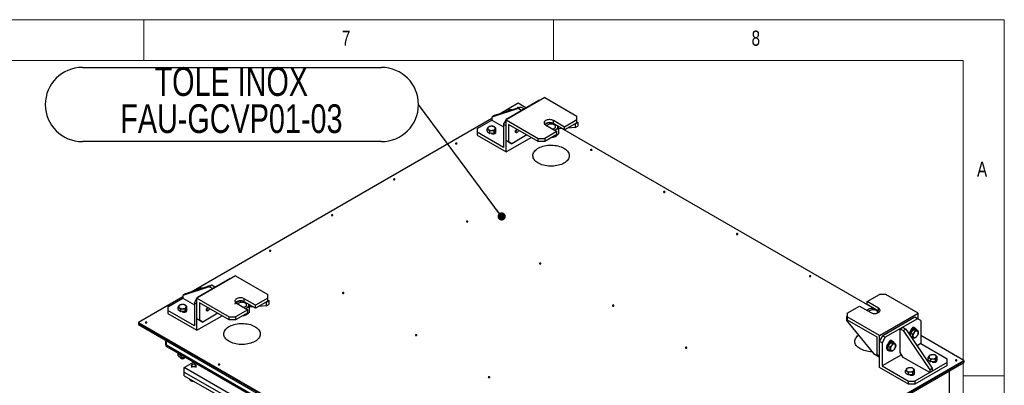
# Model space of a CAD drawing. Header units: millimetres. Extents: x 5 to 415, y 5 to 292.
# Tile 36 of 36: x 295 to 415, y 247 to 292. Entities that reach past the tile are written whole.
import ezdxf

# ---------------------------------------------------------------- set-up
doc = ezdxf.new("R2010")
doc.units = ezdxf.units.MM
doc.layers.add('NOTES', color=6, linetype='Continuous')
doc.layers.add('TRAIT-FORT', color=4, linetype='Continuous', lineweight=25)
doc.styles.add('SLDTEXTSTYLE0', font='TXT', dxfattribs={"width": 0.75})
doc.dimstyles.new('SLDDIMSTYLE2', dxfattribs={"dimtxt": 0.18, "dimasz": 1, "dimexe": 0, "dimexo": 0.0625, "dimgap": 0, "dimtad": 0, "dimtih": 1, "dimtoh": 1, "dimdec": 0, "dimrnd": 1e-09, "dimzin": 0, "dimdsep": 46, "dimtxsty": 'Standard', "dimblk1": 'DOT', "dimblk2": 'DOT', "dimsah": 1, "dimcen": 0.09, "dimadec": 0, "dimazin": 0, "dimtfac": 1, "dimtdec": 0, "dimtofl": 0, "dimtmove": 0, "dimatfit": 3, "dimldrblk": 'DOT', "dimfxl": 1, "dimfrac": 2, "dimtolj": 1, "dimtzin": 0, "dimarcsym": 0})

# ---------------------------------------------------------------- blocks, each defined once
blk = doc.blocks.new('SW_NOTE_4')
at = {"layer": 'NOTES', "color": 0}
for p, q in [((-41.01, 4.53), (-4.53, 4.53)), ((-4.53, -4.53), (-41.01, -4.53))]:
    blk.add_line(p, q, dxfattribs=at)
for centre, start, end in [((-41.01, 0), 90, 270), ((-4.53, 0), 270, 90)]:
    blk.add_arc(centre, 4.53, start, end, dxfattribs=at)
at = {"layer": 'NOTES', "color": 0, "char_height": 3.5, "attachment_point": 2, "style": 'SLDTEXTSTYLE0'}
for s, insert in [('TOLE INOX', (-22.84, 4.56)), ('FAU-GCVP01-03', (-22.83, 0.03))]:
    blk.add_mtext(s, dxfattribs=dict(at, insert=insert))
blk = doc.blocks.new('_Dot')
at = {"color": 0, "linetype": 'ByBlock', "lineweight": -2}
blk.add_line((-0.5, 0), (-1, 0), dxfattribs=at)
at = {"color": 0, "linetype": 'ByBlock', "const_width": 0.5}
blk.add_lwpolyline([(-0.25, 0, 1), (0.25, 0, 1)], format="xyb", close=True, dxfattribs=at)

msp = doc.modelspace()

# ---------------------------------------------------------------- linework, layer by layer
at = {"color": 7, "linetype": 'Continuous', "lineweight": 18}
for p, q in [((415, 292), (5, 292)), ((310, 292), (310, 287)), ((360, 287), (360, 292)), ((415, 5), (415, 292)), ((410, 287), (10, 287)), ((410, 287), (410, 10)), ((415, 248.5), (410, 248.5))]:
    msp.add_line(p, q, dxfattribs=at)
at = {"layer": 'TRAIT-FORT', "color": 4, "linetype": 'Continuous', "lineweight": 25}
for p, q in [((358.917, 282.478), (354.203, 279.756)), ((358.917, 282.478), (362.845, 280.21)), ((355.696, 281.155), (352.474, 280.103)), ((356.01, 281.336), (352.789, 280.285)), ((355.696, 281.789), (353.481, 280.511)), ((354.281, 279.885), (358.21, 282.153)), ((356.638, 281.245), (355.696, 281.789)), ((356.01, 281.336), (355.696, 281.155)), ((356.088, 280.928), (355.696, 281.155)), ((356.403, 281.11), (356.01, 281.336)), ((358.282, 282.111), (358.21, 282.153)), ((352.474, 279.93), (315.769, 258.74)), ((352.789, 280.285), (352.474, 280.103)), ((352.474, 280.103), (352.474, 279.748)), ((354.204, 280.747), (354.596, 280.973)), ((354.897, 280.973), (354.596, 280.973)), ((356.403, 281.11), (356.088, 280.928)), ((362.845, 279.756), (362.845, 280.21)), ((350.667, 278.705), (352.474, 279.748)), ((352.474, 279.748), (353.889, 278.932)), ((353.889, 279.205), (354.203, 279.749)), ((354.203, 279.023), (353.889, 279.205)), ((353.889, 279.205), (353.889, 276.392)), ((354.203, 279.756), (358.131, 277.488)), ((354.203, 277.261), (354.203, 279.756)), ((354.203, 275.848), (354.203, 279.023)), ((354.209, 279.76), (354.281, 279.885)), ((354.281, 279.885), (354.354, 279.843)), ((354.517, 279.212), (354.517, 277.08)), ((358.131, 277.126), (354.517, 279.212)), ((359.035, 279.144), (360.41, 278.35)), ((361.352, 278.895), (359.978, 279.688)), ((359.978, 279.325), (359.978, 279.688)), ((361.352, 278.532), (359.978, 279.325)), ((362.845, 279.756), (361.352, 278.895)), ((362.845, 279.393), (361.352, 278.532)), ((361.352, 278.532), (361.352, 278.895)), ((362.649, 278.826), (361.758, 278.766)), ((362.649, 279.28), (362.963, 279.461)), ((362.649, 279.28), (362.649, 278.826)), ((362.649, 278.826), (362.963, 279.008)), ((362.845, 279.393), (362.845, 279.756)), ((362.845, 279.529), (362.963, 279.461)), ((362.963, 279.461), (362.963, 279.008)), ((350.667, 278.705), (350.667, 278.252)), ((350.667, 278.252), (350.667, 277.889)), ((353.889, 276.392), (350.667, 278.252)), ((350.667, 277.889), (354.203, 275.848)), ((351.895, 278.369), (351.895, 278.641)), ((351.895, 278.369), (352.228, 278.119)), ((352.228, 278.119), (352.228, 278.391)), ((352.768, 278.161), (352.228, 278.119)), ((352.37, 278.13), (352.396, 278.116)), ((352.713, 278.065), (352.713, 278.157)), ((352.775, 278.078), (352.713, 278.114)), ((352.976, 278.452), (352.768, 278.161)), ((352.768, 278.161), (352.768, 278.433)), ((352.867, 278.116), (352.867, 278.3)), ((352.976, 278.452), (352.976, 278.724)), ((354.203, 275.848), (357.274, 277.621)), ((356.757, 277.919), (354.91, 276.853)), ((355.36, 278.261), (355.411, 278.231)), ((355.55, 278.245), (355.578, 278.261)), ((360.41, 278.35), (358.917, 277.488)), ((360.41, 277.987), (358.917, 277.126)), ((359.873, 277.678), (359.952, 277.692)), ((359.952, 277.692), (359.952, 277.723)), ((360.41, 277.987), (360.41, 278.35)), ((361.032, 278.716), (360.632, 278.689)), ((360.632, 278.085), (360.632, 278.691)), ((399.088, 256.739), (361.02, 278.716)), ((354.203, 277.261), (354.517, 277.08)), ((354.596, 277.034), (354.203, 277.261)), ((354.517, 277.08), (354.91, 276.853)), ((354.91, 276.853), (354.596, 277.034)), ((358.131, 277.126), (358.131, 277.488)), ((358.131, 277.488), (358.917, 277.488)), ((358.917, 277.126), (358.131, 277.126)), ((358.917, 277.488), (358.917, 277.126)), ((321.205, 260.707), (316.49, 257.985)), ((321.205, 260.707), (325.133, 258.439)), ((318.298, 259.566), (315.076, 258.514)), ((316.569, 258.114), (320.497, 260.382)), ((318.298, 259.566), (317.983, 259.384)), ((318.69, 259.339), (318.298, 259.566)), ((320.57, 260.34), (320.497, 260.382)), ((317.983, 259.384), (314.762, 258.333)), ((315.076, 258.514), (314.762, 258.333)), ((314.762, 258.333), (314.762, 257.978)), ((316.492, 258.976), (316.883, 259.202)), ((317.184, 259.202), (316.883, 259.202)), ((318.376, 259.157), (317.983, 259.384)), ((318.69, 259.339), (318.376, 259.157)), ((325.133, 257.985), (325.133, 258.439)), ((398.279, 257.577), (399.772, 258.439)), ((400.558, 258.439), (399.772, 258.439)), ((404.486, 256.171), (400.558, 258.439)), ((314.762, 258.159), (309.341, 255.029)), ((312.955, 256.934), (314.762, 257.978)), ((314.762, 257.978), (316.176, 257.161)), ((316.176, 257.434), (316.49, 257.978)), ((316.49, 257.252), (316.176, 257.434)), ((316.176, 257.434), (316.176, 254.621)), ((316.49, 257.985), (320.419, 255.718)), ((316.49, 255.49), (316.49, 257.985)), ((316.49, 254.077), (316.49, 257.252)), ((316.497, 257.989), (316.569, 258.114)), ((316.569, 258.114), (316.641, 258.072)), ((316.805, 257.441), (316.805, 255.309)), ((320.419, 255.355), (316.805, 257.441)), ((321.322, 257.373), (322.697, 256.579)), ((323.64, 257.124), (322.265, 257.917)), ((322.265, 257.554), (322.265, 257.917)), ((323.64, 256.761), (322.265, 257.554)), ((325.133, 257.985), (323.64, 257.124)), ((325.133, 257.622), (323.64, 256.761)), ((323.64, 256.761), (323.64, 257.124)), ((324.936, 257.509), (325.251, 257.691)), ((324.936, 257.509), (324.936, 257.055)), ((324.936, 257.055), (325.251, 257.237)), ((325.133, 257.622), (325.133, 257.985)), ((325.133, 257.759), (325.251, 257.691)), ((325.251, 257.691), (325.251, 257.237)), ((399.654, 256.783), (398.279, 257.577)), ((398.279, 257.214), (398.279, 257.577)), ((399.654, 256.421), (398.279, 257.214)), ((312.955, 256.934), (312.955, 256.481)), ((312.955, 256.481), (312.955, 256.118)), ((316.176, 254.621), (312.955, 256.481)), ((312.955, 256.118), (316.49, 254.077)), ((314.182, 256.598), (314.182, 256.87)), ((314.182, 256.598), (314.515, 256.348)), ((314.515, 256.348), (314.515, 256.62)), ((315.056, 256.39), (314.515, 256.348)), ((314.658, 256.36), (314.683, 256.345)), ((315, 256.294), (315, 256.386)), ((315.063, 256.307), (315, 256.343)), ((315.263, 256.681), (315.056, 256.39)), ((315.056, 256.39), (315.056, 256.662)), ((315.155, 256.345), (315.155, 256.529)), ((315.263, 256.681), (315.263, 256.953)), ((319.044, 256.148), (317.198, 255.082)), ((317.648, 256.49), (317.699, 256.461)), ((317.838, 256.474), (317.865, 256.49)), ((322.697, 256.579), (321.205, 255.718)), ((322.697, 256.216), (321.205, 255.355)), ((322.161, 255.907), (322.239, 255.921)), ((322.239, 255.921), (322.239, 255.952)), ((322.697, 256.216), (322.697, 256.579)), ((323.32, 256.946), (322.92, 256.918)), ((322.92, 256.314), (322.92, 256.92)), ((324.936, 257.055), (324.046, 256.995)), ((395.844, 256.171), (397.336, 257.033)), ((395.844, 256.171), (395.844, 255.718)), ((397.336, 257.033), (398.711, 256.239)), ((399.654, 256.421), (399.654, 256.783)), ((399.772, 253.45), (404.486, 256.171)), ((404.486, 255.438), (404.486, 256.171)), ((309.341, 255.029), (309.341, 254.961)), ((309.341, 255.029), (363.709, 223.643)), ((309.341, 254.961), (363.709, 223.575)), ((309.341, 254.961), (309.341, 254.78)), ((309.341, 254.78), (363.709, 223.394)), ((316.49, 254.077), (319.561, 255.85)), ((316.49, 255.49), (316.805, 255.309)), ((316.883, 255.264), (316.49, 255.49)), ((316.805, 255.309), (317.198, 255.082)), ((317.198, 255.082), (316.883, 255.264)), ((320.419, 255.718), (321.205, 255.718)), ((320.419, 255.355), (320.419, 255.718)), ((321.205, 255.355), (320.419, 255.355)), ((321.205, 255.718), (321.205, 255.355)), ((395.844, 255.808), (395.726, 255.74)), ((395.726, 255.74), (395.726, 255.287)), ((395.844, 255.672), (395.726, 255.74)), ((395.726, 255.287), (399.03, 251.247)), ((399.772, 253.45), (395.844, 255.718)), ((395.844, 255.718), (395.844, 255.355)), ((395.844, 255.355), (399.458, 253.268)), ((404.093, 255.665), (400.165, 253.397)), ((404.407, 255.484), (400.479, 253.216)), ((404.407, 255.484), (404.093, 255.665)), ((404.8, 255.257), (404.407, 255.484)), ((404.8, 255.257), (404.8, 252.444)), ((402.286, 254.259), (402.6, 254.44)), ((402.286, 254.259), (402.679, 254.032)), ((402.286, 251.348), (402.286, 254.259)), ((402.6, 254.44), (402.993, 254.214)), ((402.679, 254.032), (402.993, 254.214)), ((402.679, 254.032), (405.9, 249.261)), ((402.993, 254.214), (406.214, 249.443)), ((403.869, 254.165), (403.55, 253.731)), ((403.574, 253.353), (403.55, 253.731)), ((403.55, 253.731), (403.785, 253.595)), ((403.685, 254.18), (403.643, 254.204)), ((403.74, 254.228), (403.74, 254.334)), ((403.818, 254.395), (403.931, 254.329)), ((404.216, 254.171), (403.869, 254.165)), ((403.869, 254.165), (404.104, 254.029)), ((404.202, 254.266), (404.124, 254.312)), ((404.216, 254.171), (404.451, 254.035)), ((312.68, 252.307), (312.68, 252.852)), ((312.68, 252.307), (312.759, 252.262)), ((312.759, 252.262), (312.759, 252.807)), ((399.458, 253.268), (399.458, 251.136)), ((399.772, 250.955), (399.772, 253.45)), ((399.772, 252.717), (400.165, 253.397)), ((399.772, 249.541), (399.772, 252.717)), ((400.086, 252.535), (399.772, 252.717)), ((400.479, 253.216), (400.086, 252.535)), ((400.086, 252.535), (400.086, 249.723)), ((400.165, 253.397), (400.479, 253.216)), ((401.119, 252.578), (400.8, 252.143)), ((400.935, 252.593), (400.893, 252.617)), ((400.99, 252.64), (400.99, 252.746)), ((401.068, 252.807), (401.182, 252.742)), ((401.466, 252.584), (401.119, 252.578)), ((401.119, 252.578), (401.354, 252.442)), ((401.452, 252.679), (401.374, 252.724)), ((401.466, 252.584), (401.701, 252.448)), ((403.628, 253.274), (403.813, 253.167)), ((404.8, 252.444), (404.36, 252.19)), ((410.064, 250.403), (404.8, 253.442)), ((404.8, 252.444), (408.022, 250.585)), ((366.577, 221.193), (312.759, 252.262)), ((312.772, 252.104), (312.851, 252.058)), ((312.851, 252.058), (366.669, 220.99)), ((314.196, 250.97), (314.196, 251.176)), ((399.03, 251.247), (399.733, 250.841)), ((399.458, 251.136), (399.772, 250.955)), ((399.772, 250.955), (399.458, 251.136)), ((400.763, 251.666), (400.841, 251.62)), ((400.828, 251.715), (400.8, 252.143)), ((400.8, 252.143), (401.035, 252.007)), ((400.828, 251.715), (401.063, 251.579)), ((402.679, 250.766), (402.286, 251.348)), ((314.526, 250.661), (314.554, 250.645)), ((314.582, 250.991), (314.553, 251.021)), ((314.582, 250.991), (314.618, 251.009)), ((314.582, 250.747), (314.582, 250.991)), ((314.892, 250.645), (314.919, 250.661)), ((314.919, 249.518), (316.085, 250.191)), ((363.709, 223.643), (410.064, 250.403)), ((363.709, 223.575), (410.064, 250.335)), ((363.709, 223.394), (410.064, 250.154)), ((399.733, 250.841), (399.733, 250.977)), ((399.772, 250.864), (399.733, 250.841)), ((402.459, 251.092), (400.086, 249.723)), ((405.9, 248.906), (402.679, 250.766)), ((408.022, 250.131), (404.093, 247.863)), ((405.713, 250.475), (405.713, 250.747)), ((405.713, 250.475), (406.046, 250.225)), ((406.046, 250.225), (406.046, 250.497)), ((406.587, 250.267), (406.046, 250.225)), ((406.189, 250.236), (406.214, 250.222)), ((406.532, 250.171), (406.532, 250.263)), ((406.594, 250.184), (406.532, 250.22)), ((406.794, 250.558), (406.587, 250.267)), ((406.587, 250.267), (406.587, 250.539)), ((406.686, 250.222), (406.686, 250.406)), ((406.794, 250.558), (406.794, 250.83)), ((408.022, 250.131), (408.022, 250.585)), ((408.022, 249.768), (408.022, 250.131)), ((410.064, 250.403), (410.064, 250.335)), ((410.064, 250.335), (410.064, 250.154)), ((314.919, 248.973), (314.919, 249.518)), ((320.812, 246.116), (314.919, 249.518)), ((314.919, 248.973), (320.812, 245.572)), ((314.919, 248.52), (314.919, 248.973)), ((315.82, 249.758), (315.82, 249.518)), ((315.929, 249.888), (315.901, 249.872)), ((316.294, 249.872), (316.267, 249.888)), ((316.375, 249.518), (316.375, 249.758)), ((403.307, 247.5), (399.772, 249.541)), ((400.086, 249.723), (403.307, 247.863)), ((402.963, 248.887), (402.963, 249.159)), ((402.963, 248.887), (403.296, 248.638)), ((403.296, 248.638), (403.296, 248.91)), ((404.044, 248.971), (403.837, 248.68)), ((403.837, 248.68), (403.837, 248.952)), ((403.936, 248.634), (403.936, 248.819)), ((404.044, 248.971), (404.044, 249.243)), ((408.022, 249.768), (404.093, 247.5)), ((405.9, 249.261), (406.214, 249.443)), ((405.9, 249.261), (405.9, 248.906)), ((405.9, 248.906), (406.214, 249.088)), ((406.214, 249.443), (406.214, 249.088)), ((408.297, 245.186), (408.297, 248.997)), ((314.919, 248.52), (320.812, 245.118)), ((315.554, 248.153), (315.554, 248.131)), ((315.865, 247.974), (315.865, 247.872)), ((403.837, 248.68), (403.296, 248.638)), ((403.307, 247.5), (403.307, 247.863)), ((403.307, 247.863), (404.093, 247.863)), ((404.093, 247.5), (403.307, 247.5)), ((403.439, 248.649), (403.465, 248.634)), ((403.782, 248.584), (403.782, 248.675)), ((403.844, 248.597), (403.782, 248.633)), ((404.093, 247.863), (404.093, 247.5))]:
    msp.add_line(p, q, dxfattribs=at)
at = {"layer": 'TRAIT-FORT', "color": 4, "linetype": 'Continuous', "lineweight": 25, "flags": 128}
for points in [[(355.785, 281.263), (355.783, 281.266), (355.762, 281.284), (355.732, 281.296), (355.696, 281.3), (355.659, 281.296), (355.629, 281.284), (355.608, 281.266), (355.601, 281.245), (355.608, 281.224), (355.623, 281.21)], [(352.495, 278.471), (352.586, 278.484), (352.67, 278.507), (352.745, 278.541), (352.805, 278.582), (352.85, 278.629), (352.876, 278.681), (352.884, 278.735), (352.871, 278.789), (352.84, 278.84), (352.79, 278.886), (352.726, 278.925), (352.648, 278.956), (352.562, 278.976), (352.469, 278.986), (352.376, 278.985), (352.284, 278.972), (352.2, 278.949), (352.126, 278.915), (352.065, 278.874), (352.02, 278.827), (351.994, 278.775), (351.987, 278.721), (351.999, 278.667), (352.031, 278.616), (352.08, 278.57), (352.144, 278.531), (352.222, 278.5), (352.309, 278.48), (352.401, 278.47), (352.495, 278.471)], [(359.978, 279.688), (359.889, 279.731), (359.788, 279.765), (359.679, 279.788), (359.564, 279.8), (359.448, 279.8), (359.334, 279.788), (359.224, 279.765), (359.124, 279.731), (359.035, 279.688), (358.96, 279.637), (358.902, 279.579), (358.862, 279.516), (358.842, 279.45), (358.842, 279.383), (358.862, 279.317), (358.902, 279.253), (358.96, 279.195), (359.035, 279.144)], [(359.906, 278.641), (359.969, 278.658), (360.056, 278.693), (360.131, 278.736), (360.19, 278.786), (360.232, 278.842), (360.254, 278.902), (360.257, 278.963), (360.239, 279.023), (360.202, 279.08), (360.147, 279.132), (360.076, 279.177), (359.992, 279.214), (359.897, 279.24), (359.795, 279.256), (359.689, 279.26), (359.584, 279.253), (359.484, 279.235), (359.391, 279.205), (359.31, 279.167), (359.31, 279.167)], [(360.292, 278.6), (360.364, 278.647), (360.424, 278.699), (360.472, 278.756), (360.507, 278.815), (360.529, 278.877), (360.536, 278.94), (360.529, 279.003), (360.528, 279.008)], [(352.396, 278.116), (352.465, 278.085), (352.545, 278.066), (352.631, 278.059), (352.718, 278.066), (352.798, 278.085), (352.867, 278.116), (352.92, 278.155), (352.953, 278.202), (352.965, 278.252), (352.953, 278.302), (352.92, 278.348), (352.909, 278.359)], [(355.44, 278.221), (355.4, 278.239), (355.372, 278.275), (355.356, 278.325), (355.355, 278.386), (355.369, 278.454), (355.396, 278.523), (355.434, 278.588), (355.481, 278.644), (355.488, 278.651)], [(355.538, 278.623), (355.504, 278.589), (355.463, 278.532), (355.431, 278.469), (355.413, 278.404), (355.409, 278.344), (355.421, 278.294), (355.446, 278.258), (355.483, 278.24)], [(355.483, 278.24), (355.528, 278.241), (355.578, 278.261), (355.628, 278.299), (355.673, 278.35), (355.71, 278.411), (355.735, 278.476), (355.742, 278.505)], [(348.194, 276.837), (348.214, 276.855), (348.221, 276.876), (348.214, 276.897), (348.194, 276.914), (348.163, 276.926), (348.127, 276.93), (348.091, 276.926), (348.06, 276.914), (348.04, 276.897), (348.033, 276.876), (348.04, 276.855), (348.06, 276.837), (348.091, 276.825), (348.127, 276.821), (348.163, 276.825), (348.194, 276.837)], [(361.274, 274.487), (361.12, 274.406), (360.953, 274.334), (360.776, 274.271), (360.589, 274.218), (360.394, 274.175), (360.193, 274.143), (359.988, 274.122), (359.781, 274.112), (359.572, 274.114), (359.365, 274.126), (359.161, 274.15), (358.962, 274.185), (358.769, 274.23), (358.584, 274.286), (358.409, 274.351), (358.246, 274.426), (358.095, 274.509), (357.958, 274.599), (357.837, 274.697), (357.732, 274.801), (357.645, 274.91), (357.575, 275.024), (357.524, 275.14), (357.493, 275.259), (357.48, 275.379), (357.488, 275.499), (357.515, 275.619), (357.561, 275.736), (357.625, 275.85), (357.709, 275.96), (357.809, 276.066), (357.926, 276.165), (358.059, 276.258), (358.207, 276.343), (358.367, 276.42), (358.539, 276.487), (358.722, 276.545), (358.913, 276.593), (359.111, 276.631), (359.314, 276.657), (359.52, 276.673), (359.729, 276.677), (359.937, 276.67), (360.142, 276.652), (360.345, 276.622), (360.541, 276.582), (360.73, 276.532), (360.91, 276.471), (361.079, 276.401), (361.237, 276.322), (361.38, 276.235), (361.51, 276.141), (361.623, 276.04), (361.719, 275.933), (361.798, 275.822), (361.858, 275.707), (361.899, 275.589), (361.921, 275.469), (361.923, 275.349), (361.906, 275.229), (361.87, 275.111), (361.814, 274.995), (361.74, 274.883), (361.648, 274.775), (361.539, 274.672), (361.414, 274.576), (361.274, 274.487)], [(364.667, 276.066), (364.687, 276.084), (364.694, 276.105), (364.687, 276.126), (364.667, 276.143), (364.636, 276.155), (364.6, 276.159), (364.564, 276.155), (364.533, 276.143), (364.513, 276.126), (364.505, 276.105), (364.513, 276.084), (364.533, 276.066), (364.564, 276.054), (364.6, 276.05), (364.636, 276.054), (364.667, 276.066)], [(340.625, 272.468), (340.646, 272.486), (340.653, 272.507), (340.646, 272.527), (340.625, 272.545), (340.594, 272.557), (340.558, 272.561), (340.522, 272.557), (340.492, 272.545), (340.471, 272.527), (340.464, 272.507), (340.471, 272.486), (340.492, 272.468), (340.522, 272.456), (340.558, 272.452), (340.594, 272.456), (340.625, 272.468)], [(373.571, 270.926), (373.591, 270.944), (373.599, 270.964), (373.591, 270.985), (373.571, 271.003), (373.54, 271.015), (373.504, 271.019), (373.468, 271.015), (373.437, 271.003), (373.417, 270.985), (373.41, 270.964), (373.417, 270.944), (373.437, 270.926), (373.468, 270.914), (373.504, 270.91), (373.54, 270.914), (373.571, 270.926)], [(333.056, 268.099), (333.077, 268.116), (333.084, 268.137), (333.077, 268.158), (333.056, 268.176), (333.026, 268.188), (332.99, 268.192), (332.953, 268.188), (332.923, 268.176), (332.902, 268.158), (332.895, 268.137), (332.902, 268.116), (332.923, 268.099), (332.953, 268.087), (332.99, 268.083), (333.026, 268.087), (333.056, 268.099)], [(349.529, 267.328), (349.55, 267.345), (349.557, 267.366), (349.55, 267.387), (349.529, 267.405), (349.499, 267.417), (349.463, 267.421), (349.426, 267.417), (349.396, 267.405), (349.375, 267.387), (349.368, 267.366), (349.375, 267.345), (349.396, 267.328), (349.426, 267.316), (349.463, 267.312), (349.499, 267.316), (349.529, 267.328)], [(382.475, 265.786), (382.496, 265.803), (382.503, 265.824), (382.496, 265.845), (382.475, 265.863), (382.445, 265.874), (382.409, 265.879), (382.372, 265.874), (382.342, 265.863), (382.321, 265.845), (382.314, 265.824), (382.321, 265.803), (382.342, 265.786), (382.372, 265.774), (382.409, 265.77), (382.445, 265.774), (382.475, 265.786)], [(325.488, 263.729), (325.508, 263.747), (325.515, 263.768), (325.508, 263.789), (325.488, 263.807), (325.457, 263.818), (325.421, 263.822), (325.385, 263.818), (325.354, 263.807), (325.334, 263.789), (325.327, 263.768), (325.334, 263.747), (325.354, 263.729), (325.385, 263.718), (325.421, 263.713), (325.457, 263.718), (325.488, 263.729)], [(358.434, 262.187), (358.454, 262.205), (358.461, 262.226), (358.454, 262.247), (358.434, 262.264), (358.403, 262.276), (358.367, 262.28), (358.331, 262.276), (358.3, 262.264), (358.28, 262.247), (358.272, 262.226), (358.28, 262.205), (358.3, 262.187), (358.331, 262.175), (358.367, 262.171), (358.403, 262.175), (358.434, 262.187)], [(391.38, 260.645), (391.4, 260.663), (391.407, 260.684), (391.4, 260.705), (391.38, 260.722), (391.349, 260.734), (391.313, 260.738), (391.277, 260.734), (391.246, 260.722), (391.226, 260.705), (391.218, 260.684), (391.226, 260.663), (391.246, 260.645), (391.277, 260.633), (391.313, 260.629), (391.349, 260.633), (391.38, 260.645)], [(317.914, 259.44), (317.888, 259.449), (317.852, 259.453), (317.816, 259.449), (317.786, 259.437), (317.765, 259.42), (317.758, 259.399), (317.759, 259.39)], [(334.392, 258.589), (334.413, 258.607), (334.42, 258.628), (334.413, 258.648), (334.392, 258.666), (334.361, 258.678), (334.325, 258.682), (334.289, 258.678), (334.259, 258.666), (334.238, 258.648), (334.231, 258.628), (334.238, 258.607), (334.259, 258.589), (334.289, 258.577), (334.325, 258.573), (334.361, 258.577), (334.392, 258.589)], [(314.782, 256.7), (314.873, 256.713), (314.958, 256.737), (315.032, 256.77), (315.093, 256.811), (315.138, 256.859), (315.164, 256.911), (315.171, 256.964), (315.159, 257.018), (315.127, 257.069), (315.078, 257.115), (315.013, 257.154), (314.936, 257.185), (314.849, 257.206), (314.757, 257.215), (314.663, 257.214), (314.572, 257.201), (314.487, 257.178), (314.413, 257.145), (314.352, 257.103), (314.308, 257.056), (314.281, 257.004), (314.274, 256.95), (314.287, 256.896), (314.318, 256.845), (314.367, 256.799), (314.432, 256.76), (314.51, 256.729), (314.596, 256.709), (314.689, 256.699), (314.782, 256.7)], [(322.265, 257.554), (322.176, 257.598), (322.076, 257.631), (321.966, 257.654), (321.852, 257.666), (321.736, 257.666), (321.621, 257.654), (321.512, 257.631), (321.411, 257.598), (321.322, 257.554), (321.248, 257.503), (321.19, 257.445), (321.15, 257.382), (321.13, 257.316), (321.127, 257.282)], [(322.265, 257.917), (322.176, 257.96), (322.076, 257.994), (321.966, 258.017), (321.852, 258.029), (321.736, 258.029), (321.621, 258.017), (321.512, 257.994), (321.411, 257.96), (321.322, 257.917), (321.248, 257.866), (321.19, 257.808), (321.15, 257.745), (321.13, 257.679), (321.13, 257.612), (321.15, 257.546), (321.19, 257.483), (321.248, 257.424), (321.322, 257.373)], [(321.401, 257.509), (321.329, 257.462), (321.329, 257.462)], [(322.193, 256.87), (322.256, 256.887), (322.344, 256.922), (322.419, 256.965), (322.478, 257.015), (322.519, 257.071), (322.542, 257.131), (322.544, 257.192), (322.527, 257.252), (322.49, 257.309), (322.435, 257.361), (322.364, 257.406), (322.279, 257.443), (322.184, 257.469), (322.082, 257.485), (321.977, 257.49), (321.872, 257.482), (321.772, 257.464), (321.679, 257.435), (321.597, 257.396), (321.597, 257.396)], [(322.579, 256.829), (322.651, 256.876), (322.712, 256.928), (322.76, 256.985), (322.795, 257.044), (322.816, 257.106), (322.824, 257.169), (322.816, 257.232), (322.815, 257.237)], [(367.338, 257.047), (367.358, 257.065), (367.366, 257.086), (367.358, 257.106), (367.338, 257.124), (367.307, 257.136), (367.271, 257.14), (367.235, 257.136), (367.204, 257.124), (367.184, 257.106), (367.177, 257.086), (367.184, 257.065), (367.204, 257.047), (367.235, 257.035), (367.271, 257.031), (367.307, 257.035), (367.338, 257.047)], [(314.683, 256.345), (314.752, 256.314), (314.833, 256.295), (314.919, 256.288), (315.005, 256.295), (315.086, 256.314), (315.155, 256.345), (315.208, 256.385), (315.241, 256.431), (315.252, 256.481), (315.241, 256.531), (315.208, 256.577), (315.196, 256.588)], [(317.728, 256.45), (317.688, 256.468), (317.659, 256.504), (317.644, 256.554), (317.643, 256.615), (317.656, 256.683), (317.683, 256.752), (317.722, 256.817), (317.769, 256.873), (317.776, 256.88)], [(317.826, 256.852), (317.792, 256.818), (317.75, 256.761), (317.719, 256.698), (317.701, 256.633), (317.697, 256.573), (317.708, 256.523), (317.734, 256.487), (317.771, 256.469)], [(317.771, 256.469), (317.816, 256.47), (317.866, 256.49), (317.916, 256.528), (317.961, 256.579), (317.998, 256.64), (318.023, 256.705), (318.03, 256.734)], [(399.542, 256.262), (399.534, 256.315), (399.507, 256.374), (399.461, 256.429), (399.397, 256.478), (399.319, 256.519), (399.229, 256.55), (399.13, 256.572), (399.026, 256.582), (398.92, 256.58), (398.817, 256.567), (398.72, 256.543), (398.633, 256.509), (398.558, 256.466), (398.499, 256.416), (398.469, 256.379)], [(398.711, 256.239), (398.8, 256.196), (398.901, 256.163), (399.01, 256.14), (399.125, 256.128), (399.241, 256.128), (399.355, 256.14), (399.464, 256.163), (399.565, 256.196), (399.654, 256.239), (399.729, 256.291), (399.787, 256.349), (399.827, 256.412), (399.847, 256.478), (399.847, 256.545), (399.827, 256.611), (399.787, 256.674), (399.729, 256.732), (399.654, 256.783)], [(399.771, 256.33), (399.729, 256.369), (399.654, 256.421)], [(310.35, 254.991), (310.371, 255.009), (310.378, 255.029), (310.371, 255.05), (310.35, 255.068), (310.32, 255.08), (310.284, 255.084), (310.248, 255.08), (310.217, 255.068), (310.196, 255.05), (310.189, 255.029), (310.196, 255.009), (310.217, 254.991), (310.248, 254.979), (310.284, 254.975), (310.32, 254.979), (310.35, 254.991)], [(323.562, 252.716), (323.408, 252.635), (323.241, 252.563), (323.064, 252.5), (322.877, 252.447), (322.682, 252.404), (322.481, 252.372), (322.276, 252.351), (322.068, 252.341), (321.86, 252.343), (321.653, 252.355), (321.449, 252.379), (321.249, 252.414), (321.056, 252.459), (320.872, 252.515), (320.697, 252.58), (320.533, 252.655), (320.382, 252.738), (320.246, 252.829), (320.125, 252.926), (320.02, 253.03), (319.932, 253.139), (319.863, 253.253), (319.812, 253.369), (319.78, 253.488), (319.768, 253.608), (319.775, 253.728), (319.802, 253.848), (319.848, 253.965), (319.913, 254.079), (319.996, 254.19), (320.097, 254.295), (320.214, 254.394), (320.347, 254.487), (320.494, 254.572), (320.655, 254.649), (320.827, 254.716), (321.009, 254.774), (321.2, 254.822), (321.398, 254.86), (321.601, 254.886), (321.808, 254.902), (322.016, 254.906), (322.224, 254.899), (322.43, 254.881), (322.632, 254.852), (322.829, 254.811), (323.018, 254.761), (323.198, 254.7), (323.367, 254.63), (323.524, 254.551), (323.668, 254.464), (323.797, 254.37), (323.91, 254.269), (324.007, 254.162), (324.085, 254.051), (324.145, 253.936), (324.187, 253.818), (324.209, 253.698), (324.211, 253.578), (324.194, 253.458), (324.158, 253.34), (324.102, 253.224), (324.028, 253.112), (323.936, 253.004), (323.827, 252.901), (323.702, 252.805), (323.562, 252.716)], [(343.296, 253.449), (343.317, 253.466), (343.324, 253.487), (343.317, 253.508), (343.296, 253.526), (343.266, 253.538), (343.23, 253.542), (343.193, 253.538), (343.163, 253.526), (343.142, 253.508), (343.135, 253.487), (343.142, 253.466), (343.163, 253.449), (343.193, 253.437), (343.23, 253.433), (343.266, 253.437), (343.296, 253.449)], [(404.124, 254.312), (404.088, 254.328), (404.023, 254.34), (403.952, 254.334), (403.876, 254.31), (403.799, 254.27), (403.722, 254.213), (403.648, 254.143), (403.58, 254.061), (403.52, 253.971), (403.469, 253.874), (403.429, 253.774), (403.402, 253.675), (403.392, 253.622)], [(404.312, 254.116), (404.301, 254.146), (404.268, 254.207), (404.222, 254.253), (404.166, 254.283), (404.102, 254.295), (404.03, 254.289), (403.955, 254.265), (403.877, 254.224), (403.801, 254.168), (403.727, 254.098), (403.659, 254.016), (403.598, 253.925), (403.547, 253.829), (403.507, 253.729), (403.48, 253.629), (403.466, 253.533), (403.465, 253.514)], [(404.042, 254.339), (404.022, 254.377), (403.985, 254.411), (403.936, 254.426), (403.879, 254.421), (403.818, 254.395), (403.757, 254.35), (403.7, 254.29), (403.652, 254.219), (403.614, 254.141), (403.595, 254.081)], [(404.35, 253.378), (404.401, 253.457), (404.441, 253.541), (404.47, 253.626), (404.486, 253.71), (404.488, 253.788), (404.476, 253.856), (404.451, 253.913), (404.414, 253.955), (404.366, 253.98), (404.31, 253.988), (404.248, 253.978), (404.182, 253.95), (404.116, 253.907), (404.052, 253.849), (403.994, 253.779), (403.943, 253.7), (403.902, 253.616), (403.873, 253.53), (403.857, 253.447), (403.855, 253.369), (403.867, 253.3), (403.892, 253.244), (403.929, 253.202), (403.977, 253.177), (404.033, 253.169), (404.096, 253.179), (404.162, 253.206), (404.228, 253.25), (404.291, 253.308), (404.35, 253.378)], [(398.876, 251.435), (398.856, 251.436), (398.649, 251.448), (398.445, 251.472), (398.245, 251.507), (398.052, 251.552), (397.868, 251.608), (397.693, 251.673), (397.529, 251.748), (397.379, 251.831), (397.242, 251.921), (397.121, 252.019), (397.016, 252.123), (396.928, 252.232), (396.859, 252.346), (396.808, 252.462), (396.776, 252.581), (396.764, 252.701), (396.772, 252.821), (396.798, 252.941), (396.844, 253.058), (396.909, 253.172), (396.992, 253.282), (397.093, 253.388), (397.202, 253.481)], [(401.374, 252.724), (401.338, 252.741), (401.273, 252.753), (401.202, 252.747), (401.126, 252.723), (401.049, 252.682), (400.972, 252.626), (400.898, 252.556), (400.83, 252.474), (400.77, 252.383), (400.719, 252.286), (400.679, 252.187), (400.652, 252.087), (400.638, 251.991), (400.638, 251.902), (400.652, 251.822), (400.679, 251.754), (400.719, 251.7), (400.763, 251.666)], [(401.562, 252.528), (401.551, 252.559), (401.518, 252.62), (401.472, 252.666), (401.416, 252.695), (401.352, 252.707), (401.28, 252.701), (401.205, 252.678), (401.127, 252.637), (401.051, 252.581), (400.977, 252.51), (400.909, 252.429), (400.848, 252.338), (400.797, 252.241), (400.758, 252.141), (400.73, 252.042), (400.716, 251.946), (400.716, 251.856), (400.73, 251.776), (400.758, 251.708), (400.797, 251.655), (400.848, 251.617), (400.909, 251.596), (400.977, 251.593), (401.026, 251.601)], [(401.292, 252.751), (401.272, 252.789), (401.235, 252.824), (401.186, 252.839), (401.129, 252.833), (401.068, 252.807), (401.007, 252.763), (400.95, 252.703), (400.902, 252.631), (400.864, 252.553), (400.845, 252.493)], [(401.6, 251.791), (401.651, 251.869), (401.691, 251.953), (401.72, 252.039), (401.736, 252.122), (401.738, 252.2), (401.727, 252.269), (401.702, 252.325), (401.664, 252.367), (401.616, 252.393), (401.56, 252.4), (401.498, 252.39), (401.432, 252.363), (401.366, 252.319), (401.302, 252.261), (401.244, 252.191), (401.193, 252.113), (401.152, 252.029), (401.123, 251.943), (401.108, 251.859), (401.105, 251.782), (401.117, 251.713), (401.142, 251.657), (401.179, 251.615), (401.227, 251.589), (401.284, 251.581), (401.346, 251.591), (401.412, 251.619), (401.478, 251.663), (401.542, 251.721), (401.6, 251.791)], [(403.691, 253.179), (403.727, 253.18), (403.776, 253.188)], [(403.719, 253.138), (403.757, 253.144), (403.811, 253.166)], [(314.113, 251.33), (314.124, 251.284), (314.156, 251.223), (314.205, 251.167), (314.272, 251.117), (314.353, 251.074), (314.445, 251.04), (314.547, 251.017), (314.654, 251.004), (314.679, 251.003)], [(314.31, 251.207), (314.241, 251.255), (314.24, 251.256)], [(314.395, 251.167), (314.393, 251.168), (314.31, 251.207)], [(376.242, 251.907), (376.263, 251.924), (376.27, 251.945), (376.263, 251.966), (376.242, 251.984), (376.212, 251.996), (376.176, 252), (376.139, 251.996), (376.109, 251.984), (376.088, 251.966), (376.081, 251.945), (376.088, 251.924), (376.109, 251.907), (376.139, 251.895), (376.176, 251.891), (376.212, 251.895), (376.242, 251.907)], [(314.445, 250.774), (314.446, 250.764), (314.461, 250.721), (314.495, 250.682), (314.547, 250.65), (314.611, 250.627), (314.684, 250.615), (314.76, 250.615)], [(314.76, 250.615), (314.833, 250.627), (314.897, 250.649), (314.949, 250.681), (314.984, 250.72), (315, 250.763), (315, 250.774)], [(316.117, 249.653), (316.187, 249.662), (316.248, 249.683), (316.296, 249.713), (316.326, 249.75), (316.337, 249.791), (316.325, 249.832), (316.294, 249.869), (316.245, 249.899), (316.183, 249.919), (316.114, 249.928), (316.043, 249.924), (315.977, 249.909), (315.921, 249.883), (315.882, 249.849), (315.861, 249.809), (315.862, 249.768), (315.883, 249.729), (315.924, 249.695), (315.98, 249.67), (316.046, 249.655), (316.117, 249.653)], [(319.255, 249.85), (319.275, 249.868), (319.282, 249.889), (319.275, 249.91), (319.255, 249.928), (319.224, 249.939), (319.188, 249.944), (319.152, 249.939), (319.121, 249.928), (319.101, 249.91), (319.094, 249.889), (319.101, 249.868), (319.121, 249.85), (319.152, 249.839), (319.188, 249.835), (319.224, 249.839), (319.255, 249.85)], [(406.313, 250.577), (406.404, 250.59), (406.489, 250.614), (406.563, 250.647), (406.624, 250.688), (406.669, 250.735), (406.695, 250.787), (406.702, 250.841), (406.69, 250.895), (406.658, 250.946), (406.609, 250.992), (406.544, 251.031), (406.467, 251.062), (406.38, 251.083), (406.288, 251.092), (406.194, 251.091), (406.103, 251.078), (406.018, 251.055), (405.944, 251.022), (405.883, 250.98), (405.839, 250.933), (405.812, 250.881), (405.805, 250.827), (405.818, 250.773), (405.849, 250.722), (405.898, 250.676), (405.963, 250.637), (406.041, 250.606), (406.127, 250.586), (406.22, 250.576), (406.313, 250.577)], [(406.214, 250.222), (406.284, 250.191), (406.364, 250.172), (406.45, 250.165), (406.536, 250.172), (406.617, 250.191), (406.686, 250.222), (406.739, 250.262), (406.772, 250.308), (406.784, 250.358), (406.772, 250.408), (406.739, 250.454), (406.727, 250.465)], [(409.188, 250.365), (409.209, 250.382), (409.216, 250.403), (409.209, 250.424), (409.188, 250.442), (409.158, 250.453), (409.121, 250.458), (409.085, 250.453), (409.055, 250.442), (409.034, 250.424), (409.027, 250.403), (409.034, 250.382), (409.055, 250.365), (409.085, 250.353), (409.121, 250.349), (409.158, 250.353), (409.188, 250.365)], [(316.121, 249.598), (316.045, 249.601), (315.973, 249.615), (315.911, 249.639), (315.862, 249.673), (315.831, 249.713), (315.82, 249.756), (315.829, 249.799), (315.858, 249.84), (315.901, 249.872)], [(316.294, 249.872), (316.311, 249.861), (316.351, 249.824), (316.372, 249.782), (316.373, 249.739), (316.354, 249.697), (316.316, 249.659), (316.261, 249.629), (316.194, 249.608), (316.121, 249.598)], [(403.563, 248.99), (403.655, 249.003), (403.739, 249.026), (403.813, 249.059), (403.874, 249.1), (403.919, 249.148), (403.945, 249.2), (403.952, 249.254), (403.94, 249.308), (403.908, 249.359), (403.859, 249.405), (403.794, 249.444), (403.717, 249.474), (403.63, 249.495), (403.538, 249.505), (403.444, 249.503), (403.353, 249.491), (403.269, 249.467), (403.194, 249.434), (403.134, 249.393), (403.089, 249.345), (403.063, 249.293), (403.055, 249.239), (403.068, 249.186), (403.099, 249.135), (403.149, 249.088), (403.213, 249.049), (403.291, 249.019), (403.377, 248.998), (403.47, 248.988), (403.563, 248.99)], [(403.465, 248.634), (403.534, 248.604), (403.614, 248.584), (403.7, 248.578), (403.787, 248.584), (403.867, 248.604), (403.936, 248.634), (403.989, 248.674), (404.022, 248.72), (404.034, 248.77), (404.022, 248.82), (403.989, 248.867), (403.978, 248.877)], [(408.297, 248.997), (408.29, 249.064), (408.274, 249.12)], [(352.201, 248.308), (352.221, 248.326), (352.228, 248.347), (352.221, 248.368), (352.201, 248.385), (352.17, 248.397), (352.134, 248.401), (352.098, 248.397), (352.067, 248.385), (352.047, 248.368), (352.039, 248.347), (352.047, 248.326), (352.067, 248.308), (352.098, 248.297), (352.134, 248.292), (352.17, 248.297), (352.201, 248.308)]]:
    msp.add_lwpolyline(points, dxfattribs=at)
at = {"layer": 'TRAIT-FORT', "color": 4, "linetype": 'Continuous', "lineweight": 25}
for centre, radius, start, end in [((355.689, 281.11), 0.121, 90.32603, 123.70392), ((359.407, 278.752), 0.604, 119.10429, 136.60644), ((359.507, 278.438), 1.004, 62.06019, 119.33939), ((359.678, 278.222), 1.199, 88.79532, 118.07802), ((359.478, 278.85), 0.358, 118.03092, 144.77336), ((355.46, 278.39), 0.171, 263.20802, 301.88419), ((359.744, 278.796), 1.151, 273.7843, 298.40422), ((359.815, 279.444), 0.969, 287.94763, 299.48328), ((348.127, 276.73), 0.134, 56.60536, 123.39464), ((364.6, 275.959), 0.134, 56.60536, 123.39464), ((340.558, 272.361), 0.134, 56.60539, 123.39461), ((373.504, 270.818), 0.134, 56.60541, 123.39459), ((332.99, 267.991), 0.134, 56.60543, 123.39457), ((349.463, 267.22), 0.134, 56.60536, 123.39464), ((382.409, 265.678), 0.134, 56.60538, 123.39462), ((325.421, 263.622), 0.134, 56.60536, 123.39464), ((358.367, 262.08), 0.134, 56.60535, 123.39465), ((391.313, 260.538), 0.134, 56.60536, 123.39464), ((334.325, 258.482), 0.134, 56.60533, 123.39467), ((321.966, 256.451), 1.199, 88.79532, 118.07802), ((321.766, 257.079), 0.358, 118.03092, 144.77336), ((317.748, 256.619), 0.171, 263.20802, 301.88419), ((322.032, 257.025), 1.151, 273.7843, 298.40422), ((322.102, 257.673), 0.969, 287.94763, 299.48328), ((367.271, 256.94), 0.134, 56.60537, 123.39463), ((398.695, 256.068), 0.612, 119.18307, 135.1873), ((398.979, 255.481), 1.263, 84.33049, 117.45399), ((310.284, 254.883), 0.134, 56.60543, 123.39457), ((312.898, 252.283), 0.219, 173.70115, 234.98667), ((343.23, 253.341), 0.134, 56.60538, 123.39462), ((312.976, 252.238), 0.219, 173.70115, 234.98667), ((314.598, 251.698), 0.588, 222.8266, 257.17878), ((376.176, 251.799), 0.134, 56.60537, 123.39463), ((400.976, 251.69), 0.141, 201.38612, 307.56908), ((314.722, 251.443), 0.725, 242.64283, 279.7711), ((314.717, 250.949), 0.345, 241.71121, 276.18843), ((314.739, 250.921), 0.316, 272.88492, 298.98899), ((314.758, 251.346), 0.623, 278.05404, 297.36537), ((409.121, 250.257), 0.134, 56.60535, 123.39465), ((319.188, 249.743), 0.134, 56.60539, 123.39461), ((352.134, 248.201), 0.134, 56.60535, 123.39465)]:
    msp.add_arc(centre, radius, start, end, dxfattribs=at)
for points, knots in [([(351.895, 278.641), (351.913, 278.676), (351.949, 278.747), (352.003, 278.83), (352.055, 278.892), (352.086, 278.918), (352.102, 278.932)], [0, 0, 0, 0, 0.2646049, 0.5349477, 0.7653431, 1, 1, 1, 1]), ([(352.643, 278.974), (352.609, 278.978), (352.54, 278.988), (352.425, 278.992), (352.295, 278.981), (352.184, 278.957), (352.12, 278.937), (352.102, 278.932)], [0, 0, 0, 0, 0.1920039, 0.3858618, 0.637826, 0.8965988, 1, 1, 1, 1]), ([(352.976, 278.724), (352.956, 278.746), (352.917, 278.788), (352.858, 278.845), (352.807, 278.886), (352.767, 278.913), (352.737, 278.931), (352.706, 278.947), (352.675, 278.961), (352.653, 278.969), (352.643, 278.974)], [0, 0, 0, 0, 0.1774691, 0.3556536, 0.5349393, 0.6247314, 0.7148332, 0.8056027, 0.9005763, 1, 1, 1, 1]), ([(358.981, 279.185), (358.988, 279.191), (359.03, 279.23), (359.075, 279.257), (359.113, 279.28)], [0, 0, 0, 0, 0.15293774, 1, 1, 1, 1]), ([(360.632, 278.691), (360.615, 278.753), (360.583, 278.87), (360.548, 278.962), (360.532, 279.006)], [0, 0, 0, 0, 0.5313178, 1, 1, 1, 1]), ([(351.895, 278.641), (351.914, 278.633), (351.953, 278.618), (352.012, 278.585), (352.063, 278.55), (352.103, 278.517), (352.134, 278.49), (352.164, 278.46), (352.196, 278.427), (352.217, 278.403), (352.228, 278.391)], [0, 0, 0, 0, 0.1774691, 0.3556536, 0.5349393, 0.6247314, 0.7148332, 0.8056027, 0.9005763, 1, 1, 1, 1]), ([(352.768, 278.433), (352.734, 278.438), (352.666, 278.448), (352.55, 278.452), (352.421, 278.441), (352.31, 278.416), (352.246, 278.397), (352.228, 278.391)], [0, 0, 0, 0, 0.1920039, 0.3858618, 0.637826, 0.8965988, 1, 1, 1, 1]), ([(352.976, 278.724), (352.958, 278.709), (352.921, 278.678), (352.867, 278.61), (352.816, 278.526), (352.784, 278.464), (352.768, 278.433)], [0, 0, 0, 0, 0.2646049, 0.5349477, 0.7653431, 1, 1, 1, 1]), ([(359.952, 277.692), (359.992, 277.694), (360.065, 277.697), (360.18, 277.726), (360.254, 277.764), (360.292, 277.783)], [0, 0, 0, 0, 0.3711752, 0.6813891, 1, 1, 1, 1]), ([(360.153, 278.499), (360.161, 278.507), (360.207, 278.548), (360.254, 278.577), (360.292, 278.6)], [0, 0, 0, 0, 0.1957917, 1, 1, 1, 1]), ([(360.292, 278.6), (360.298, 278.603), (360.346, 278.63), (360.438, 278.668), (360.545, 278.688), (360.608, 278.69), (360.632, 278.691)], [0, 0, 0, 0, 0.05328052, 0.40731806, 0.77424457, 1, 1, 1, 1]), ([(360.292, 277.783), (360.298, 277.787), (360.346, 277.815), (360.438, 277.883), (360.545, 277.986), (360.608, 278.058), (360.632, 278.085)], [0, 0, 0, 0, 0.0532805, 0.4073181, 0.7742446, 1, 1, 1, 1]), ([(314.182, 256.87), (314.2, 256.905), (314.237, 256.976), (314.291, 257.059), (314.342, 257.121), (314.374, 257.147), (314.39, 257.161)], [0, 0, 0, 0, 0.2646049, 0.5349477, 0.7653431, 1, 1, 1, 1]), ([(314.93, 257.203), (314.896, 257.207), (314.828, 257.217), (314.712, 257.221), (314.583, 257.21), (314.472, 257.186), (314.408, 257.166), (314.39, 257.161)], [0, 0, 0, 0, 0.1920039, 0.3858618, 0.637826, 0.8965988, 1, 1, 1, 1]), ([(315.263, 256.953), (315.244, 256.975), (315.205, 257.018), (315.145, 257.074), (315.095, 257.115), (315.055, 257.142), (315.024, 257.16), (314.994, 257.176), (314.962, 257.191), (314.941, 257.199), (314.93, 257.203)], [0, 0, 0, 0, 0.1774691, 0.3556536, 0.5349393, 0.6247314, 0.7148332, 0.8056027, 0.9005763, 1, 1, 1, 1]), ([(321.269, 257.414), (321.275, 257.42), (321.318, 257.459), (321.363, 257.486), (321.401, 257.509)], [0, 0, 0, 0, 0.15293774, 1, 1, 1, 1]), ([(322.92, 256.92), (322.903, 256.982), (322.871, 257.099), (322.836, 257.191), (322.819, 257.235)], [0, 0, 0, 0, 0.5313178, 1, 1, 1, 1]), ([(314.182, 256.87), (314.202, 256.862), (314.24, 256.847), (314.3, 256.814), (314.35, 256.779), (314.391, 256.746), (314.421, 256.719), (314.452, 256.689), (314.483, 256.656), (314.504, 256.633), (314.515, 256.62)], [0, 0, 0, 0, 0.1774691, 0.3556536, 0.5349393, 0.6247314, 0.7148332, 0.8056027, 0.9005763, 1, 1, 1, 1]), ([(315.056, 256.662), (315.022, 256.667), (314.953, 256.677), (314.838, 256.681), (314.708, 256.67), (314.597, 256.645), (314.533, 256.626), (314.515, 256.62)], [0, 0, 0, 0, 0.1920039, 0.3858618, 0.637826, 0.8965988, 1, 1, 1, 1]), ([(315.263, 256.953), (315.245, 256.938), (315.209, 256.907), (315.155, 256.839), (315.103, 256.756), (315.072, 256.694), (315.056, 256.662)], [0, 0, 0, 0, 0.2646049, 0.5349477, 0.7653431, 1, 1, 1, 1]), ([(322.239, 255.921), (322.279, 255.923), (322.352, 255.926), (322.467, 255.955), (322.542, 255.993), (322.579, 256.012)], [0, 0, 0, 0, 0.3711752, 0.6813891, 1, 1, 1, 1]), ([(322.44, 256.728), (322.449, 256.736), (322.494, 256.777), (322.541, 256.806), (322.579, 256.829)], [0, 0, 0, 0, 0.1957917, 1, 1, 1, 1]), ([(322.579, 256.829), (322.586, 256.832), (322.634, 256.86), (322.725, 256.897), (322.832, 256.918), (322.896, 256.919), (322.92, 256.92)], [0, 0, 0, 0, 0.05328052, 0.40731806, 0.77424457, 1, 1, 1, 1]), ([(322.579, 256.012), (322.586, 256.016), (322.634, 256.044), (322.725, 256.113), (322.832, 256.215), (322.896, 256.287), (322.92, 256.314)], [0, 0, 0, 0, 0.0532805, 0.4073181, 0.7742446, 1, 1, 1, 1]), ([(398.397, 256.602), (398.391, 256.598), (398.344, 256.571), (398.297, 256.534), (398.257, 256.502)], [0, 0, 0, 0, 0.1337943, 1, 1, 1, 1]), ([(404.104, 254.029), (404.076, 253.967), (404.028, 253.864), (403.929, 253.733), (403.85, 253.651), (403.8, 253.607), (403.785, 253.595)], [0, 0, 0, 0, 0.3855495, 0.6376419, 0.8965462, 1, 1, 1, 1]), ([(403.813, 253.167), (403.819, 253.199), (403.832, 253.264), (403.831, 253.372), (403.815, 253.483), (403.795, 253.557), (403.785, 253.595)], [0, 0, 0, 0, 0.2646049, 0.5349477, 0.7653431, 1, 1, 1, 1]), ([(404.451, 254.035), (404.43, 254.03), (404.386, 254.019), (404.302, 254.013), (404.207, 254.017), (404.139, 254.025), (404.104, 254.029)], [0, 0, 0, 0, 0.2646049, 0.5349477, 0.7653431, 1, 1, 1, 1]), ([(404.479, 253.607), (404.451, 253.545), (404.403, 253.443), (404.304, 253.311), (404.225, 253.23), (404.175, 253.186), (404.16, 253.173)], [0, 0, 0, 0, 0.3855495, 0.6376419, 0.8965462, 1, 1, 1, 1]), ([(404.451, 254.035), (404.462, 253.993), (404.485, 253.908), (404.498, 253.793), (404.496, 253.692), (404.485, 253.636), (404.479, 253.607)], [0, 0, 0, 0, 0.2646049, 0.5349477, 0.7653431, 1, 1, 1, 1]), ([(401.354, 252.442), (401.326, 252.379), (401.278, 252.277), (401.179, 252.145), (401.1, 252.064), (401.05, 252.02), (401.035, 252.007)], [0, 0, 0, 0, 0.3855495, 0.6376419, 0.8965462, 1, 1, 1, 1]), ([(401.701, 252.448), (401.68, 252.442), (401.636, 252.431), (401.553, 252.426), (401.457, 252.43), (401.389, 252.438), (401.354, 252.442)], [0, 0, 0, 0, 0.2646049, 0.5349477, 0.7653431, 1, 1, 1, 1]), ([(401.701, 252.448), (401.712, 252.406), (401.735, 252.321), (401.748, 252.206), (401.746, 252.105), (401.735, 252.048), (401.729, 252.02)], [0, 0, 0, 0, 0.2646049, 0.5349477, 0.7653431, 1, 1, 1, 1]), ([(403.813, 253.167), (403.852, 253.163), (403.93, 253.154), (404.027, 253.152), (404.104, 253.158), (404.141, 253.168), (404.16, 253.173)], [0, 0, 0, 0, 0.2646049, 0.5349477, 0.7653431, 1, 1, 1, 1]), ([(401.063, 251.579), (401.07, 251.612), (401.082, 251.677), (401.081, 251.784), (401.065, 251.896), (401.045, 251.97), (401.035, 252.007)], [0, 0, 0, 0, 0.2646049, 0.5349477, 0.7653431, 1, 1, 1, 1]), ([(401.063, 251.579), (401.102, 251.575), (401.18, 251.566), (401.277, 251.564), (401.354, 251.571), (401.391, 251.581), (401.41, 251.586)], [0, 0, 0, 0, 0.2646049, 0.5349477, 0.7653431, 1, 1, 1, 1]), ([(401.729, 252.02), (401.701, 251.958), (401.653, 251.855), (401.554, 251.724), (401.475, 251.642), (401.425, 251.598), (401.41, 251.586)], [0, 0, 0, 0, 0.3855495, 0.6376419, 0.8965462, 1, 1, 1, 1]), ([(406.461, 251.08), (406.427, 251.084), (406.359, 251.094), (406.243, 251.098), (406.114, 251.087), (406.003, 251.063), (405.939, 251.043), (405.921, 251.038)], [0, 0, 0, 0, 0.1920039, 0.3858618, 0.637826, 0.8965988, 1, 1, 1, 1]), ([(314.196, 250.97), (314.211, 250.953), (314.247, 250.913), (314.308, 250.854), (314.359, 250.817), (314.386, 250.801), (314.389, 250.799)], [0, 0, 0, 0, 0.2455689, 0.595239, 0.9554407, 1, 1, 1, 1]), ([(314.389, 250.799), (314.431, 250.78), (314.498, 250.75), (314.559, 250.748), (314.582, 250.747)], [0, 0, 0, 0, 0.6293729, 1, 1, 1, 1]), ([(314.845, 250.729), (314.799, 250.725), (314.707, 250.717), (314.623, 250.737), (314.582, 250.747)], [0, 0, 0, 0, 0.5039994, 1, 1, 1, 1]), ([(315.042, 250.794), (315.027, 250.787), (314.994, 250.771), (314.939, 250.75), (314.888, 250.736), (314.856, 250.73), (314.845, 250.729)], [0, 0, 0, 0, 0.2271152, 0.529628, 0.8362234, 1, 1, 1, 1]), ([(405.713, 250.747), (405.731, 250.782), (405.768, 250.853), (405.822, 250.936), (405.873, 250.998), (405.905, 251.024), (405.921, 251.038)], [0, 0, 0, 0, 0.2646049, 0.5349477, 0.7653431, 1, 1, 1, 1]), ([(405.713, 250.747), (405.733, 250.739), (405.771, 250.724), (405.831, 250.691), (405.882, 250.656), (405.922, 250.623), (405.952, 250.596), (405.983, 250.566), (406.014, 250.533), (406.035, 250.509), (406.046, 250.497)], [0, 0, 0, 0, 0.1774691, 0.3556536, 0.5349393, 0.6247314, 0.7148332, 0.8056027, 0.9005763, 1, 1, 1, 1]), ([(406.587, 250.539), (406.553, 250.544), (406.485, 250.554), (406.369, 250.558), (406.239, 250.547), (406.128, 250.522), (406.064, 250.503), (406.046, 250.497)], [0, 0, 0, 0, 0.1920039, 0.3858618, 0.637826, 0.8965988, 1, 1, 1, 1]), ([(406.794, 250.83), (406.775, 250.852), (406.736, 250.894), (406.676, 250.951), (406.626, 250.992), (406.586, 251.019), (406.555, 251.037), (406.525, 251.053), (406.493, 251.067), (406.472, 251.075), (406.461, 251.08)], [0, 0, 0, 0, 0.1774691, 0.3556536, 0.5349393, 0.6247314, 0.7148332, 0.8056027, 0.9005763, 1, 1, 1, 1]), ([(406.794, 250.83), (406.776, 250.815), (406.74, 250.784), (406.686, 250.716), (406.634, 250.633), (406.603, 250.57), (406.587, 250.539)], [0, 0, 0, 0, 0.2646049, 0.5349477, 0.7653431, 1, 1, 1, 1]), ([(402.963, 249.159), (402.981, 249.194), (403.018, 249.266), (403.072, 249.349), (403.123, 249.41), (403.155, 249.437), (403.171, 249.45)], [0, 0, 0, 0, 0.2646049, 0.5349477, 0.7653431, 1, 1, 1, 1]), ([(402.963, 249.159), (402.983, 249.152), (403.021, 249.137), (403.081, 249.104), (403.132, 249.069), (403.172, 249.035), (403.202, 249.008), (403.233, 248.978), (403.264, 248.946), (403.286, 248.922), (403.296, 248.91)], [0, 0, 0, 0, 0.1774691, 0.3556536, 0.5349393, 0.6247314, 0.7148332, 0.8056027, 0.9005763, 1, 1, 1, 1]), ([(403.711, 249.492), (403.677, 249.497), (403.609, 249.507), (403.493, 249.511), (403.364, 249.5), (403.253, 249.475), (403.189, 249.456), (403.171, 249.45)], [0, 0, 0, 0, 0.1920039, 0.3858618, 0.637826, 0.8965988, 1, 1, 1, 1]), ([(403.837, 248.952), (403.803, 248.957), (403.735, 248.966), (403.619, 248.97), (403.489, 248.96), (403.378, 248.935), (403.315, 248.915), (403.296, 248.91)], [0, 0, 0, 0, 0.1920039, 0.3858618, 0.637826, 0.8965988, 1, 1, 1, 1]), ([(404.044, 249.243), (404.025, 249.264), (403.986, 249.307), (403.927, 249.364), (403.876, 249.404), (403.836, 249.432), (403.805, 249.45), (403.775, 249.466), (403.743, 249.48), (403.722, 249.488), (403.711, 249.492)], [0, 0, 0, 0, 0.1774691, 0.3556536, 0.5349393, 0.6247314, 0.7148332, 0.8056027, 0.9005763, 1, 1, 1, 1]), ([(404.044, 249.243), (404.026, 249.228), (403.99, 249.197), (403.936, 249.128), (403.884, 249.045), (403.853, 248.983), (403.837, 248.952)], [0, 0, 0, 0, 0.2646049, 0.5349477, 0.7653431, 1, 1, 1, 1]), ([(315.554, 248.131), (315.581, 248.099), (315.636, 248.033), (315.717, 247.959), (315.794, 247.905), (315.841, 247.883), (315.865, 247.872)], [0, 0, 0, 0, 0.2646049, 0.5349477, 0.7653431, 1, 1, 1, 1]), ([(315.865, 247.872), (315.882, 247.869), (315.916, 247.863), (315.968, 247.856), (316.021, 247.852), (316.058, 247.85), (316.077, 247.85), (316.079, 247.85)], [0, 0, 0, 0, 0.2422668, 0.4849832, 0.72946, 0.9747371, 1, 1, 1, 1])]:
    msp.add_open_spline(points, degree=3, knots=knots, dxfattribs=at)

# ---------------------------------------------------------------- block references
at = {"layer": 'NOTES', "color": 211}
msp.add_blockref('SW_NOTE_4', (343.522, 281.635), dxfattribs=at)

# ---------------------------------------------------------------- texts
at = {"layer": 'NOTES', "color": 211, "char_height": 1.852, "attachment_point": 1, "style": 'SLDTEXTSTYLE0'}
for s, insert in [('7', (334.167, 290.668)), ('8', (384.167, 290.668)), ('A', (411.667, 274.668))]:
    msp.add_mtext(s, dxfattribs=dict(at, insert=insert))

# ---------------------------------------------------------------- leaders
at = {"layer": 'NOTES', "color": 211}
msp.add_leader([(353.667, 267.974), (343.522, 281.635)], dimstyle='SLDDIMSTYLE2', dxfattribs=at)

doc.saveas('drawing.dxf')
